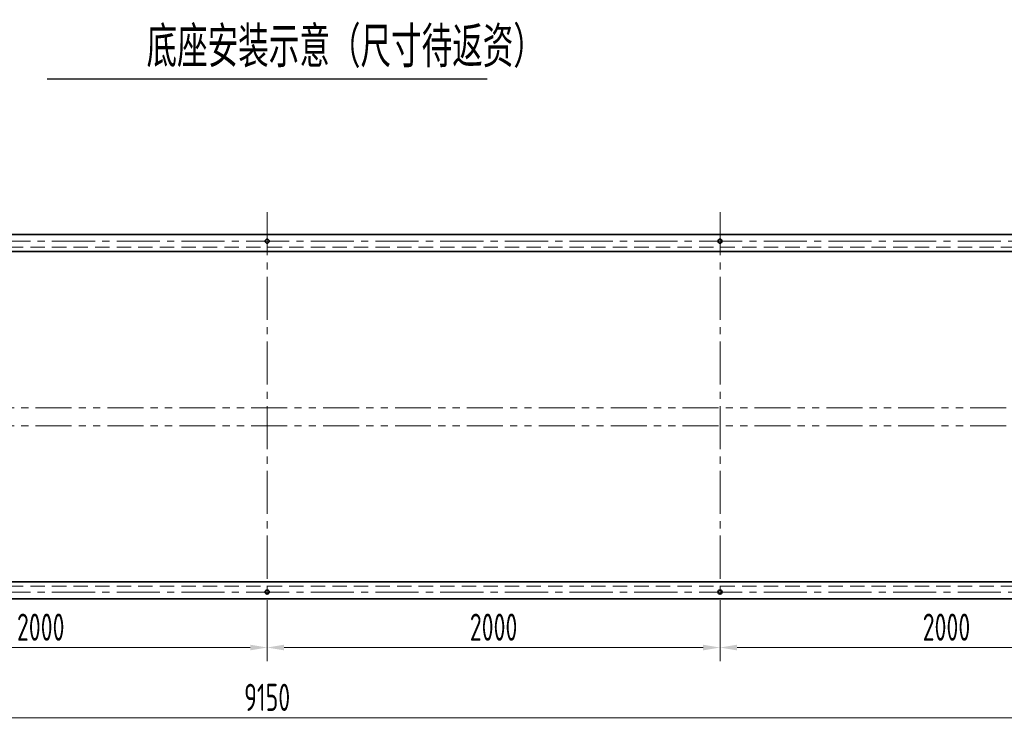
# Model space of a CAD drawing. Header units: millimetres. Extents: x 612290 to 637520, y -99766 to -71780.
# Tile 10 of 13: x 630084 to 634432, y -95633 to -92489. Entities that reach past the tile are written whole.
import ezdxf

# ---------------------------------------------------------------- set-up
doc = ezdxf.new("R2010")
doc.units = ezdxf.units.MM
for name, pattern in [('CENTER2', [28.575, 19.05, -3.175, 3.175, -3.175]), ('DASHED2', [9.525, 6.35, -3.175]), ('PHANTOM2', [31.75, 15.875, -3.175, 3.175, -3.175, 3.175, -3.175])]:
    doc.linetypes.add(name, pattern=pattern)
for name, color, linetype, lineweight in [('1粗实线', 7, 'Continuous', 35), ('2细实线', 3, 'Continuous', 13), ('3中心线', 1, 'CENTER2', 13), ('4虚线', 4, 'DASHED2', 13), ('5双点划线', 2, 'PHANTOM2', 13), ('7文本', 2, 'Continuous', 13)]:
    doc.layers.add(name, color=color, linetype=linetype, lineweight=lineweight)
doc.layers.add('DIM', color=3, linetype='Continuous')
doc.styles.add('lanpec', font='bpec_e.shx', dxfattribs={"width": 0.75, "bigfont": 'hztxt.shx'})
doc.styles.add('lanpec-dim', font='bpec_e.shx', dxfattribs={"width": 0.75, "bigfont": 'hztxt.shx'})
doc.dimstyles.new('lanpec$0', dxfattribs={"dimscale": 0, "dimtxt": 4, "dimasz": 2.5, "dimexe": 2, "dimexo": 0, "dimgap": 1, "dimtad": 1, "dimtxsty": 'lanpec-dim', "dimcen": 2.5, "dimclrd": 256, "dimclre": 256, "dimclrt": 256, "dimazin": 3, "dimtfac": 1, "dimtmove": 0, "dimatfit": 3, "dimlwd": -1, "dimlwe": -1, "dimarcsym": 0})

# ---------------------------------------------------------------- blocks, each defined once
blk = doc.blocks.new('*D1403')
at = {"layer": '2细实线', "transparency": 16777216}
for p, q in [((629176.8, -95172), (629176.8, -95322.6)), ((631176.8, -95172), (631176.8, -95322.6)), ((631101.8, -95262.6), (629251.8, -95262.6))]:
    blk.add_line(p, q, dxfattribs=at)
for points in [[(629251.8, -95250.1), (629251.8, -95275.1), (629176.8, -95262.6)], [(631101.8, -95250.1), (631101.8, -95275.1), (631176.8, -95262.6)]]:
    blk.add_solid(points, dxfattribs=at)
at = {"layer": 'Defpoints', "color": 0, "transparency": 16777216}
for p in [(629176.8, -95172), (631176.8, -95172), (629176.8, -95262.6)]:
    blk.add_point(p, dxfattribs=at)
at = {"layer": '2细实线', "transparency": 16777216, "insert": (630176.8, -95172.6), "char_height": 120, "attachment_point": 5, "style": 'lanpec-dim'}
blk.add_mtext('2000', dxfattribs=at)
blk = doc.blocks.new('*D1404')
at = {"layer": '2细实线', "transparency": 16777216}
for p, q in [((633176.8, -95172), (633176.8, -95322.6)), ((635176.8, -95172), (635176.8, -95322.6)), ((635101.8, -95262.6), (633251.8, -95262.6))]:
    blk.add_line(p, q, dxfattribs=at)
for points in [[(633251.8, -95250.1), (633251.8, -95275.1), (633176.8, -95262.6)], [(635101.8, -95250.1), (635101.8, -95275.1), (635176.8, -95262.6)]]:
    blk.add_solid(points, dxfattribs=at)
at = {"layer": 'Defpoints', "color": 0, "transparency": 16777216}
for p in [(633176.8, -95172), (635176.8, -95172), (633176.8, -95262.6)]:
    blk.add_point(p, dxfattribs=at)
at = {"layer": '2细实线', "transparency": 16777216, "insert": (634176.8, -95172.6), "char_height": 120, "attachment_point": 5, "style": 'lanpec-dim'}
blk.add_mtext('2000', dxfattribs=at)
blk = doc.blocks.new('*D1405')
at = {"layer": '2细实线', "transparency": 16777216}
for p, q in [((631176.8, -95172), (631176.8, -95322.6)), ((633176.8, -95172), (633176.8, -95322.6)), ((631251.8, -95262.6), (633101.8, -95262.6))]:
    blk.add_line(p, q, dxfattribs=at)
for points in [[(631251.8, -95250.1), (631251.8, -95275.1), (631176.8, -95262.6)], [(633101.8, -95250.1), (633101.8, -95275.1), (633176.8, -95262.6)]]:
    blk.add_solid(points, dxfattribs=at)
at = {"layer": 'Defpoints', "color": 0, "transparency": 16777216}
for p in [(631176.8, -95172), (633176.8, -95172), (633176.8, -95262.6)]:
    blk.add_point(p, dxfattribs=at)
at = {"layer": '2细实线', "transparency": 16777216, "insert": (632176.8, -95172.6), "char_height": 120, "attachment_point": 5, "style": 'lanpec-dim'}
blk.add_mtext('2000', dxfattribs=at)
blk = doc.blocks.new('*D1425')
at = {"layer": '2细实线', "transparency": 16777216}
for p, q in [((626511.8, -94868.8), (626511.8, -95632.6)), ((635841.8, -94868.8), (635841.8, -95632.6)), ((626586.8, -95572.6), (635766.8, -95572.6))]:
    blk.add_line(p, q, dxfattribs=at)
for points in [[(626586.8, -95560.1), (626586.8, -95585.1), (626511.8, -95572.6)], [(635766.8, -95560.1), (635766.8, -95585.1), (635841.8, -95572.6)]]:
    blk.add_solid(points, dxfattribs=at)
at = {"layer": 'Defpoints', "color": 0, "transparency": 16777216}
for p in [(626511.8, -94868.8), (635841.8, -94868.8), (635841.8, -95572.6)]:
    blk.add_point(p, dxfattribs=at)
at = {"layer": '2细实线', "transparency": 16777216, "insert": (631176.8, -95482.6), "char_height": 120, "attachment_point": 5, "style": 'lanpec-dim'}
blk.add_mtext('9150', dxfattribs=at)

msp = doc.modelspace()

# ---------------------------------------------------------------- linework, layer by layer
at = {"layer": '1粗实线'}
for p, q in [((626511.775, -93437.419), (635841.775, -93437.419)), ((626511.775, -93512.419), (635841.775, -93512.419)), ((626511.775, -94972.419), (635841.775, -94972.419)), ((626511.775, -95047.419), (635841.775, -95047.419))]:
    msp.add_line(p, q, dxfattribs=at)
for centre in [(631176.775, -93467.419), (633176.775, -93467.419), (631176.775, -95017.419), (633176.775, -95017.419)]:
    msp.add_circle(centre, 9, dxfattribs=at)
at = {"layer": '3中心线', "ltscale": 10}
for p, q in [((631176.775, -93339.154), (631176.775, -95171.95)), ((633176.775, -93339.154), (633176.775, -95171.95)), ((626511.775, -93467.419), (635841.775, -93467.419)), ((626511.775, -95017.419), (635841.775, -95017.419))]:
    msp.add_line(p, q, dxfattribs=at)
at = {"layer": '4虚线', "ltscale": 10}
for p, q in [((626511.775, -93493.919), (635841.775, -93493.919)), ((626511.775, -94990.919), (635841.775, -94990.919))]:
    msp.add_line(p, q, dxfattribs=at)
at = {"layer": '5双点划线', "ltscale": 10}
for p, q in [((626344.111, -94203.819), (635950.839, -94203.819)), ((626344.111, -94283.819), (635950.839, -94283.819))]:
    msp.add_line(p, q, dxfattribs=at)
at = {"layer": 'DIM'}
msp.add_line((630204.863, -92749.943), (632148.687, -92749.943), dxfattribs=at)

# ---------------------------------------------------------------- texts
at = {"layer": '7文本', "color": 4, "style": 'lanpec', "width": 0.75}
msp.add_text('底座安装示意（尺寸待返资）', height=180, dxfattribs=at).set_placement((630644.058, -92699.329))

# ---------------------------------------------------------------- dimensions: what is measured, and where the dimension line sits
at = {"layer": '2细实线'}
dim = msp.add_linear_dim(base=(635841.775, -95572.635), p1=(626511.775, -94868.771), p2=(635841.775, -94868.771), text='9150', dimstyle='lanpec$0', override={"dimscale": 30, "dimtoh": 1}, dxfattribs=at)
dim.commit()
dim.dimension.update_dxf_attribs({"geometry": '*D1425', "text_midpoint": (631176.775, -95482.635)})
for base, p1, p2, picture, middle in [((629176.775, -95262.587), (631176.775, -95171.95), (629176.775, -95171.95), '*D1403', (630176.775, -95172.587)), ((633176.775, -95262.587), (635176.775, -95171.95), (633176.775, -95171.95), '*D1404', (634176.775, -95172.587))]:
    dim = msp.add_linear_dim(base=base, p1=p1, p2=p2, angle=180, dimstyle='lanpec$0', override={"dimscale": 30, "dimtoh": 1}, dxfattribs=at)
    dim.commit()
    dim.dimension.update_dxf_attribs({"geometry": picture, "text_midpoint": middle})
dim = msp.add_linear_dim(base=(633176.775, -95262.587), p1=(631176.775, -95171.95), p2=(633176.775, -95171.95), dimstyle='lanpec$0', override={"dimscale": 30, "dimtoh": 1}, dxfattribs=at)
dim.commit()
dim.dimension.update_dxf_attribs({"geometry": '*D1405', "text_midpoint": (632176.775, -95172.587)})

doc.saveas('drawing.dxf')
